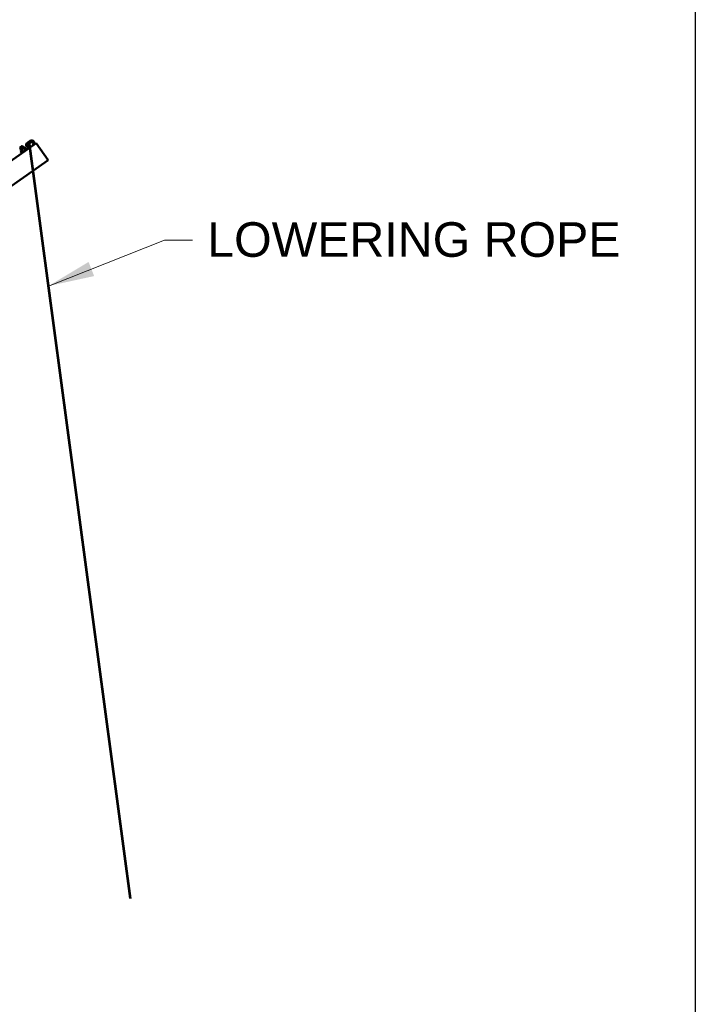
# Model space of a CAD drawing. Header units: inches. Extents: x 0 to 8.5, y 0 to 11.
# Tile 5 of 6: x 6.7 to 8.5, y 5.2 to 7.8. Entities that reach past the tile are written whole.
import ezdxf

# ---------------------------------------------------------------- set-up
doc = ezdxf.new("R2010")
doc.units = ezdxf.units.IN
doc.header["$LTSCALE"] = 0.5
doc.header["$MEASUREMENT"] = 0
doc.layers.add('E-AFLD-BCNS-MISC', color=203, linetype='CONTINUOUS', lineweight=50)
doc.layers.add('G-ANNO-TEXT', color=7, linetype='CONTINUOUS')
doc.layers.add('G-ANNO-TTLB', color=7, linetype='CONTINUOUS')
doc.styles.add('01-E-BLDG-1_1', font='arial.ttf', dxfattribs={"height": 0.09375})
doc.dimstyles.new('01-E-BLDG-1_1', dxfattribs={"dimtxt": 0.09375, "dimasz": 0.125, "dimexe": 0.0625, "dimexo": 0.0625, "dimgap": 0.0625, "dimtad": 1, "dimdec": 4, "dimzin": 3, "dimdsep": 46, "dimlunit": 4, "dimtxsty": '01-E-BLDG-1_1', "dimcen": 0.0625, "dimclrd": 1, "dimclre": 1, "dimclrt": 256, "dimazin": 0, "dimtfac": 1, "dimtdec": 4, "dimtmove": 1, "dimatfit": 3, "dimfxl": 1, "dimfrac": 2, "dimtolj": 1, "dimtzin": 3, "dimlwd": 0, "dimlwe": 0, "dimarcsym": 0})

msp = doc.modelspace()

# ---------------------------------------------------------------- linework, layer by layer
at = {"layer": 'E-AFLD-BCNS-MISC'}
for p, q in [((5.75051, 6.81313), (6.71352, 7.48744)), ((6.66929, 7.4745), (6.6763, 7.47941)), ((6.66946, 7.47547), (6.67533, 7.47958)), ((6.67533, 7.47958), (6.6763, 7.47941)), ((6.6792, 7.47405), (6.67533, 7.47958)), ((6.6799, 7.47426), (6.6763, 7.47941)), ((6.68923, 7.48844), (6.69672, 7.49368)), ((6.69168, 7.48493), (6.69917, 7.49018)), ((6.69341, 7.49266), (6.96788, 5.43901)), ((6.69374, 7.4927), (6.96821, 5.43905)), ((6.69408, 7.49274), (6.96855, 5.43909)), ((6.69511, 7.47976), (6.69738, 7.47614)), ((6.70286, 7.48519), (6.70549, 7.48182)), ((6.74579, 7.44136), (6.71352, 7.48744)), ((6.66929, 7.4745), (6.66946, 7.47547)), ((6.6729, 7.46935), (6.66929, 7.4745)), ((6.67334, 7.46994), (6.66946, 7.47547)), ((6.67061, 7.46734), (6.67431, 7.46205)), ((6.67108, 7.45978), (6.68952, 7.47269)), ((6.67205, 7.4584), (6.67108, 7.45978)), ((6.68076, 7.47514), (6.67178, 7.46885)), ((6.6736, 7.46944), (6.67731, 7.46414)), ((6.67958, 7.47363), (6.68329, 7.46833)), ((6.68258, 7.47572), (6.68629, 7.47043)), ((6.69048, 7.47131), (6.68952, 7.47269)), ((5.95326, 6.88643), (6.74579, 7.44136))]:
    msp.add_line(p, q, dxfattribs=at)
for centre, radius, start, end in [((6.69346, 7.48239), 0.00738, 125, 302.0728), ((6.69346, 7.48239), 0.00311, 125, 302.0728), ((6.70096, 7.48764), 0.00738, 307.9272, 125), ((6.70096, 7.48764), 0.00311, 74.01609, 125), ((6.70189, 7.49042), 0.000169, 158.12942, 338.12942), ((6.70221, 7.49029), 0.000169, 158.12942, 338.12942), ((6.70096, 7.48764), 0.00311, 307.9272, 61.42125), ((6.67363, 7.4662), 0.00323, 90.61575, 159.38425), ((6.6832, 7.46209), 0.01209, 107.41205, 142.58795), ((6.68261, 7.47249), 0.00323, 90.61575, 159.38425)]:
    msp.add_arc(centre, radius, start, end, dxfattribs=at)
at = {"layer": 'G-ANNO-TTLB'}
msp.add_lwpolyline([(0, 11), (8.5, 11), (8.5, 0), (0, 0)], close=True, dxfattribs=at)

# ---------------------------------------------------------------- texts
at = {"layer": 'G-ANNO-TEXT', "insert": (7.1769, 7.27282), "char_height": 0.09375, "width": 1.1541698, "attachment_point": 1, "rotation": 360, "style": '01-E-BLDG-1_1'}
msp.add_mtext('\\A1;LOWERING ROPE', dxfattribs=at)

# ---------------------------------------------------------------- leaders
at = {"layer": 'G-ANNO-TEXT'}
msp.add_leader([(6.74658, 7.09992), (7.0607, 7.22436), (7.13734, 7.22436)], dimstyle='01-E-BLDG-1_1', dxfattribs=at)

doc.saveas('drawing.dxf')
